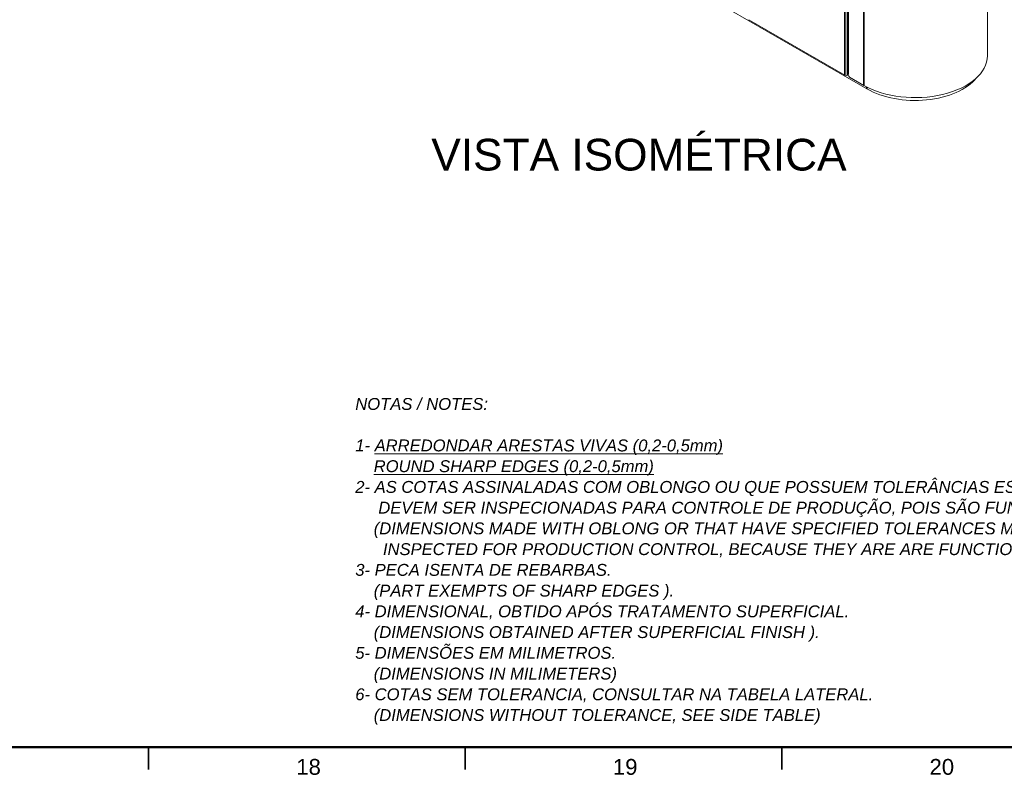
# Model space of a CAD drawing. Header units: millimetres. Extents: x 4 to 1188, y 1 to 840.
# Tile 152 of 210: x 824 to 980, y 1 to 120. Entities that reach past the tile are written whole.
import ezdxf

# ---------------------------------------------------------------- set-up
doc = ezdxf.new("R2010")
doc.units = ezdxf.units.MM
doc.layers.add('1', color=7, linetype='Continuous')
doc.layers.add('256', color=7, linetype='Continuous')
doc.styles.add('Arial Unicode MS', font='Arial Unicode MS')

msp = doc.modelspace()

# ---------------------------------------------------------------- linework, layer by layer
at = {"layer": '1', "color": 154, "linetype": 'Continuous', "lineweight": 13}
for p, q in [((976.9478, 114.1452), (976.9478, 228.5713)), ((954.8763, 219.7648), (954.8763, 111.4041)), ((915.9713, 133.1462), (957.9431, 108.9138)), ((939.2704, 119.8519), (954.4379, 111.095)), ((954.9935, 111.1824), (954.8419, 111.095)), ((954.9935, 111.2408), (954.9935, 111.1241)), ((957.438, 109.4795), (955.1955, 110.7742))]:
    msp.add_line(p, q, dxfattribs=at)
at = {"layer": '1', "color": 154, "linetype": 'Continuous', "lineweight": 35}
for p, q in [((954.9935, 219.6015), (954.9935, 111.2408)), ((957.438, 218.1902), (957.438, 109.4795)), ((954.4379, 111.095), (954.4379, 134.1902)), ((954.8419, 111.095), (954.8419, 134.2718)), ((957.9431, 108.9138), (957.9431, 109.2051))]:
    msp.add_line(p, q, dxfattribs=at)
at = {"layer": '1', "color": 154, "linetype": 'Continuous', "lineweight": 13}
for centre, major_axis, start_param, end_param in [((965.5192, 114.1452), (-11.4286, 0), 0.78539816, 3.14159265), ((954.6399, 111.2116), (0.2857, 0), 3.92699082, 5.49778714), ((955.2763, 111.4041), (0.4, 0), 3.14159265, 3.92699082), ((955.1955, 111.0075), (0.1429, -0.2474), 3.92699082, 5.49778714), ((965.5192, 113.2878), (-10.7143, 0), 0.78539816, 2.69956075)]:
    msp.add_ellipse(centre, major_axis=major_axis, ratio=0.57735027, start_param=start_param, end_param=end_param, dxfattribs=at)
at = {"layer": '256', "color": 18, "linetype": 'Continuous', "lineweight": 50}
msp.add_line((1184, 5), (23, 5), dxfattribs=at)
at = {"layer": '256', "color": 18, "linetype": 'Continuous', "lineweight": 35}
for p, q in [((844.5, 5), (844.5, 1.5)), ((894.5, 5), (894.5, 1.5)), ((944.5, 5), (944.5, 1.5))]:
    msp.add_line(p, q, dxfattribs=at)

# ---------------------------------------------------------------- texts
at = {"layer": '1', "color": 18, "linetype": 'Continuous', "lineweight": 13, "attachment_point": 7, "line_spacing_factor": 1.047437, "style": 'Arial Unicode MS'}
for s, insert, char_height in [('\\fArial Unicode MS|b0|i0;\\W1.0000;VISTA\xa0ISOMÉTRICA\\P\\P ', (889.1366, 78.5144), 5), ('\\fArial Unicode MS|b0|i1;\\W1.0000;{\\H1.50x;NOTAS\xa0/\xa0NOTES:\\P\\P1- \\LARREDONDAR ARESTAS VIVAS (0,2-0,5mm)\\l\\P    \\LROUND SHARP EDGES (0,2-0,5mm)\\l\\P2-\xa0AS\xa0COTAS\xa0ASSINALADAS\xa0COM\xa0OBLONGO\xa0OU\xa0QUE\xa0POSSUEM\xa0TOLERÂNCIAS\xa0ESPECIFICADAS\\P\xa0\xa0\xa0\xa0\xa0DEVEM\xa0SER\xa0INSPECIONADAS\xa0PARA\xa0CONTROLE\xa0DE\xa0PRODUÇÃO,\xa0POIS\xa0SÃO\xa0FUNCIONAIS.\\P\xa0\xa0\xa0\xa0(DIMENSIONS\xa0MADE\xa0WITH\xa0OBLONG\xa0OR\xa0THAT\xa0HAVE\xa0SPECIFIED\xa0TOLERANCES\xa0MUST\xa0TO\xa0BE\\P\xa0\xa0\xa0\xa0\xa0\xa0INSPECTED\xa0FOR\xa0PRODUCTION\xa0CONTROL,\xa0BECAUSE\xa0THEY\xa0ARE\xa0ARE\xa0FUNCTIONAL)\xa0.\\P3-\xa0PECA\xa0ISENTA\xa0DE\xa0REBARBAS.\\P\xa0\xa0\xa0\xa0(PART\xa0EXEMPTS\xa0OF\xa0SHARP\xa0EDGES\xa0).\xa0\xa0\xa0\xa0\\P4-\xa0DIMENSIONAL,\xa0OBTIDO\xa0APÓS\xa0TRATAMENTO\xa0SUPERFICIAL.\\P\xa0\xa0\xa0\xa0(DIMENSIONS\xa0OBTAINED\xa0AFTER\xa0SUPERFICIAL\xa0FINISH\xa0).\\P5-\xa0DIMENSÕES\xa0EM\xa0MILIMETROS.\\P\xa0\xa0\xa0\xa0(DIMENSIONS\xa0IN\xa0MILIMETERS)\\P6-\xa0COTAS\xa0SEM\xa0TOLERANCIA,\xa0CONSULTAR\xa0NA\xa0TABELA\xa0LATERAL.\\P    (DIMENSIONS WITHOUT TOLERANCE, SEE SIDE TABLE)}', (877.131, 8.5827), 1.25)]:
    msp.add_mtext(s, dxfattribs=dict(at, insert=insert, char_height=char_height))
at = {"layer": '256', "color": 18, "linetype": 'Continuous', "lineweight": 13, "char_height": 2.5, "attachment_point": 7, "line_spacing_factor": 1.047437, "style": 'Arial Unicode MS'}
for s, insert in [('\\fArial Unicode MS|b0|i0;\\W1.0000;18', (867.8151, 0.6173)), ('\\fArial Unicode MS|b0|i0;\\W1.0000;19', (917.8151, 0.6173)), ('\\fArial Unicode MS|b0|i0;\\W1.0000;20', (967.8151, 0.6173))]:
    msp.add_mtext(s, dxfattribs=dict(at, insert=insert))

doc.saveas('drawing.dxf')
